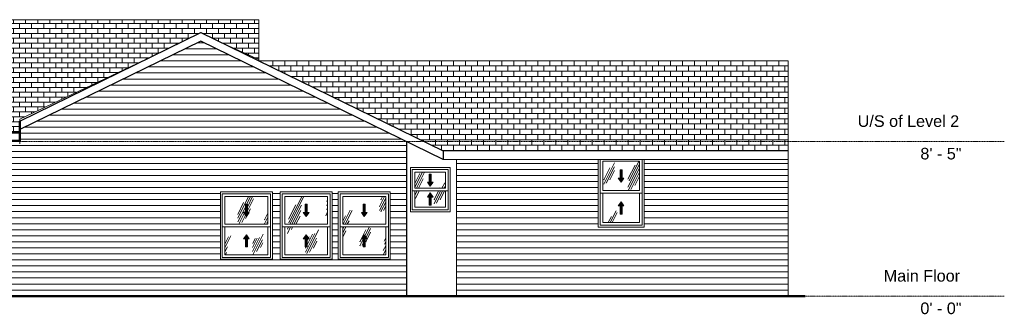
# Model space of a CAD drawing. Header units: inches. Extents: x -506 to 1155, y -12 to 235.
# Tile 2 of 2: x 512 to 1155, y -12 to 180. Entities that reach past the tile are written whole.
import ezdxf

# ---------------------------------------------------------------- set-up
doc = ezdxf.new("R2010")
doc.units = ezdxf.units.IN
doc.header["$MEASUREMENT"] = 0
doc.linetypes.add('Center 1_4_', pattern=[0.53125, 0.25, -0.09375, 0.09375, -0.09375])
for name, color, linetype, lineweight in [('A-DETL', 90, 'Continuous', 9), ('A-DETL-GENF', 92, 'Continuous', 9), ('A-FLOR-LEVL', 51, 'Continuous', 9), ('A-GLAZ', 151, 'Continuous', 9), ('A-ROOF', 132, 'Continuous', 9), ('A-ROOF-PATT', 132, 'Continuous', 9), ('A-WALL', 90, 'Continuous', 9), ('A-WALL-PATT', 111, 'Continuous', 9)]:
    doc.layers.add(name, color=color, linetype=linetype, lineweight=lineweight)
doc.styles.add('Arial', font='arial.ttf', dxfattribs={"height": 7.559055})
pattern_1 = [(0, (363.977, 0), (0, 3.937), [])]
pattern_2 = [(0, (799.477, 0), (0, 3.937), [])]
pattern_3 = [(63.435, (-55.898, 47.244), (-13.9102, 41.7304), [17.28, -10.368, 17.28, -10.368, -21.98]), (63.435, (-55.898, 47.244), (-13.9102, 41.7304), [-55.296, 0.253, -21.727]), (63.435, (-55.898, 47.244), (-13.9102, 41.7304), [0.253, -55.043, 6.912, -15.068]), (63.435, (-56.762, 48.108), (-13.9102, 41.7304), [13.824, -17.28, 10.368, -10.368, -25.436]), (63.435, (-56.762, 48.108), (-13.9102, 41.7304), [-51.84, 0.253, -25.183]), (63.435, (-56.762, 48.108), (-13.9102, 41.7304), [0.253, -51.587, 12.096, -13.34]), (63.435, (-56.762, 50.7), (-13.9102, 41.7304), [10.368, -20.736, 6.912, -10.368, -28.892]), (63.435, (-56.762, 50.7), (-13.9102, 41.7304), [-48.384, 0.253, -28.639]), (63.435, (-56.762, 50.7), (-13.9102, 41.7304), [0.253, -48.131, 15.552, -13.34]), (63.435, (-54.17, 48.108), (-13.9102, 41.7304), [10.368, -20.736, 8.64, -37.532]), (63.435, (-51.578, 50.7), (-13.9102, 41.7304), [5.184, -25.92, 3.456, -42.716]), (63.435, (-55.898, 55.02), (-13.9102, 41.7304), [3.456, -25.92, 3.456, -13.824, -30.62]), (63.435, (-55.898, 55.02), (-13.9102, 41.7304), [-46.656, 0.253, -30.367]), (63.435, (-55.898, 55.02), (-13.9102, 41.7304), [0.253, -46.403, 8.64, -21.98]), (63.435, (-40.346, 52.428), (-13.9102, 41.7304), [17.28, -25.92, 20.736, -13.686]), (63.435, (-40.346, 49.836), (-13.9102, 41.7304), [24.192, -17.28, 25.92, -10.23]), (63.435, (-38.618, 50.7), (-13.9102, 41.7304), [27.648, -13.824, 20.736, -15.068]), (63.435, (-36.026, 53.292), (-13.9102, 41.7304), [17.28, -24.192, 13.824, -21.98]), (63.435, (-38.618, 58.476), (-13.9102, 41.7304), [8.64, -34.56, 10.368, -23.708]), (63.435, (-33.434, 55.884), (-13.9102, 41.7304), [6.912, -34.56, 6.912, -28.892])]

# ---------------------------------------------------------------- blocks, each defined once
blk = doc.blocks.new('Planitar-Double-Hung-Single - Default 1-4191220-Right')
at = {"layer": 'A-DETL-GENF'}
h = blk.add_hatch(dxfattribs=at)
h.set_pattern_fill('FP_7', color=256, style=0, pattern_type=2)
h.set_pattern_definition(pattern_3)
h.paths.add_polyline_path([(892.76, 68.87), (916.76, 68.87), (916.76, 88), (892.76, 88)], flags=0)
h.paths.add_polyline_path([(904.76, 74.44), (902.89, 77.1), (904.09, 77.1), (904.09, 82.44), (905.43, 82.44), (905.43, 77.1), (906.63, 77.1), (905.4, 75.36)], flags=0)
for points in [[(904.76, 74.44), (906.63, 77.1), (905.43, 77.1), (905.43, 82.44), (904.09, 82.44), (904.09, 77.1), (902.89, 77.1)], [(905.43, 53.56), (905.43, 58.9), (906.63, 58.9), (904.76, 61.56), (902.89, 58.9), (904.09, 58.9), (904.09, 53.56)]]:
    blk.add_hatch(color=256, dxfattribs=at).paths.add_polyline_path(points, flags=0)
h = blk.add_hatch(dxfattribs=at)
h.set_pattern_fill('FP_7', color=256, style=0, pattern_type=2)
h.set_pattern_definition(pattern_3)
h.paths.add_polyline_path([(897.64, 48), (916.76, 48), (916.76, 67.12), (892.76, 67.12), (892.76, 48)], flags=0)
h.paths.add_polyline_path([(905.43, 53.56), (904.09, 53.56), (904.09, 58.9), (902.89, 58.9), (904.76, 61.56), (906.63, 58.9), (905.43, 58.9), (905.43, 54.46)], flags=0)
for p, q in [((904.09, 82.44), (904.09, 77.1)), ((905.43, 82.44), (904.09, 82.44)), ((905.43, 82.44), (904.09, 82.44)), ((904.09, 82.44), (904.09, 77.1)), ((905.43, 82.44), (905.43, 77.1)), ((905.43, 77.1), (905.43, 82.44)), ((904.09, 77.1), (902.89, 77.1)), ((904.76, 74.44), (902.89, 77.1)), ((904.09, 77.1), (902.89, 77.1)), ((902.89, 77.1), (904.76, 74.44)), ((904.76, 74.44), (906.63, 77.1)), ((904.76, 74.44), (906.63, 77.1)), ((906.63, 77.1), (905.43, 77.1)), ((906.63, 77.1), (905.43, 77.1)), ((904.76, 61.56), (902.89, 58.9)), ((904.76, 61.56), (902.89, 58.9)), ((902.89, 58.9), (904.09, 58.9)), ((902.89, 58.9), (904.09, 58.9)), ((904.09, 53.56), (904.09, 58.9)), ((904.09, 58.9), (904.09, 53.56)), ((904.76, 61.56), (906.63, 58.9)), ((906.63, 58.9), (904.76, 61.56)), ((905.43, 58.9), (906.63, 58.9)), ((905.43, 53.56), (905.43, 58.9)), ((905.43, 53.56), (905.43, 58.9)), ((905.43, 58.9), (906.63, 58.9)), ((904.09, 53.56), (905.43, 53.56)), ((904.09, 53.56), (905.43, 53.56))]:
    blk.add_line(p, q, dxfattribs=at)
at = {"layer": 'A-GLAZ'}
for p, q in [((889.76, 45), (889.76, 89.29)), ((891.01, 89.29), (891.01, 46.25)), ((892.76, 68.87), (892.76, 88)), ((916.76, 88), (892.76, 88)), ((916.76, 68.87), (916.76, 88)), ((918.51, 46.25), (918.51, 89.29)), ((919.76, 89.29), (919.76, 45)), ((918.51, 67.12), (891.01, 67.12)), ((892.76, 68.87), (916.76, 68.87)), ((892.76, 48), (892.76, 67.12)), ((916.76, 48), (916.76, 67.12)), ((891.01, 46.25), (918.51, 46.25)), ((892.76, 48), (916.76, 48)), ((919.76, 45), (889.76, 45))]:
    blk.add_line(p, q, dxfattribs=at)
blk = doc.blocks.new('Planitar-Double-Hung-Single - Default 1-4192033-Right')
at = {"layer": 'A-DETL-GENF'}
h = blk.add_hatch(dxfattribs=at)
h.set_pattern_fill('FP_7', color=256, style=0, pattern_type=2)
h.set_pattern_definition(pattern_3)
h.paths.add_polyline_path([(790.09, 70.37), (790.09, 81), (770.09, 81), (770.09, 70.37), (787.82, 70.37)], flags=0)
h.paths.add_polyline_path([(780.09, 71.69), (778.23, 74.35), (779.43, 74.35), (779.43, 79.69), (780.76, 79.69), (780.76, 74.35), (781.96, 74.35), (780.76, 72.64)], flags=0)
for points in [[(780.09, 71.69), (781.96, 74.35), (780.76, 74.35), (780.76, 79.69), (779.43, 79.69), (779.43, 74.35), (778.23, 74.35)], [(780.76, 59.31), (780.76, 64.65), (781.96, 64.65), (780.09, 67.31), (778.23, 64.65), (779.43, 64.65), (779.43, 59.31)]]:
    blk.add_hatch(color=256, dxfattribs=at).paths.add_polyline_path(points, flags=0)
h = blk.add_hatch(dxfattribs=at)
h.set_pattern_fill('FP_7', color=256, style=0, pattern_type=2)
h.set_pattern_definition(pattern_3)
h.paths.add_polyline_path([(770.09, 58), (790.09, 58), (790.09, 68.62), (770.09, 68.62)], flags=0)
h.paths.add_polyline_path([(779.43, 59.31), (779.43, 64.65), (778.23, 64.65), (780.09, 67.31), (781.96, 64.65), (780.76, 64.65), (780.76, 59.31)], flags=0)
for p, q in [((779.43, 79.69), (779.43, 74.35)), ((780.76, 79.69), (779.43, 79.69)), ((780.76, 79.69), (779.43, 79.69)), ((779.43, 79.69), (779.43, 74.35)), ((780.76, 79.69), (780.76, 74.35)), ((780.76, 74.35), (780.76, 79.69)), ((779.43, 74.35), (778.23, 74.35)), ((780.09, 71.69), (778.23, 74.35)), ((779.43, 74.35), (778.23, 74.35)), ((778.23, 74.35), (780.09, 71.69)), ((780.09, 71.69), (781.96, 74.35)), ((780.09, 71.69), (781.96, 74.35)), ((781.96, 74.35), (780.76, 74.35)), ((781.96, 74.35), (780.76, 74.35)), ((780.09, 67.31), (778.23, 64.65)), ((780.09, 67.31), (778.23, 64.65)), ((778.23, 64.65), (779.43, 64.65)), ((778.23, 64.65), (779.43, 64.65)), ((779.43, 59.31), (779.43, 64.65)), ((779.43, 64.65), (779.43, 59.31)), ((780.09, 67.31), (781.96, 64.65)), ((781.96, 64.65), (780.09, 67.31)), ((780.76, 64.65), (781.96, 64.65)), ((780.76, 59.31), (780.76, 64.65)), ((780.76, 59.31), (780.76, 64.65)), ((780.76, 64.65), (781.96, 64.65)), ((779.43, 59.31), (780.76, 59.31)), ((779.43, 59.31), (780.76, 59.31))]:
    blk.add_line(p, q, dxfattribs=at)
at = {"layer": 'A-GLAZ'}
for p, q in [((767.09, 84), (793.09, 84)), ((767.09, 55), (767.09, 84)), ((793.09, 84), (793.09, 55)), ((768.34, 82.75), (768.34, 56.25)), ((791.84, 82.75), (768.34, 82.75)), ((770.09, 70.37), (770.09, 81)), ((790.09, 81), (770.09, 81)), ((790.09, 70.37), (790.09, 81)), ((791.84, 56.25), (791.84, 82.75)), ((791.84, 68.62), (768.34, 68.62)), ((770.09, 70.37), (790.09, 70.37)), ((770.09, 58), (770.09, 68.62)), ((790.09, 58), (790.09, 68.62)), ((770.09, 58), (790.09, 58)), ((793.09, 55), (767.09, 55)), ((768.34, 56.25), (791.84, 56.25))]:
    blk.add_line(p, q, dxfattribs=at)
blk = doc.blocks.new('Planitar-Double-Hung-Single - Default 1-4197148-Right')
at = {"layer": 'A-DETL-GENF'}
h = blk.add_hatch(dxfattribs=at)
h.set_pattern_fill('FP_7', color=256, style=0, pattern_type=2)
h.set_pattern_definition(pattern_3)
h.paths.add_polyline_path([(736.87, 46.87), (750.98, 46.87), (750.98, 65), (722.98, 65), (722.98, 46.87)], flags=0)
h.paths.add_polyline_path([(736.98, 51.94), (735.11, 54.6), (736.31, 54.6), (736.31, 59.94), (737.64, 59.94), (737.64, 54.6), (738.85, 54.6), (737.64, 52.89)], flags=0)
for points in [[(736.98, 51.94), (738.85, 54.6), (737.64, 54.6), (737.64, 59.94), (736.31, 59.94), (736.31, 54.6), (735.11, 54.6), (736.87, 52.09)], [(737.64, 32.06), (737.64, 37.4), (738.85, 37.4), (736.98, 40.06), (735.11, 37.4), (736.31, 37.4), (736.31, 32.06), (736.87, 32.06)]]:
    blk.add_hatch(color=256, dxfattribs=at).paths.add_polyline_path(points, flags=0)
h = blk.add_hatch(dxfattribs=at)
h.set_pattern_fill('FP_7', color=256, style=0, pattern_type=2)
h.set_pattern_definition(pattern_3)
h.paths.add_polyline_path([(736.87, 27), (750.98, 27), (750.98, 45.13), (722.98, 45.13), (722.98, 27), (736.31, 27)], flags=0)
h.paths.add_polyline_path([(736.87, 32.06), (736.31, 32.06), (736.31, 37.4), (735.11, 37.4), (736.98, 40.06), (738.85, 37.4), (737.64, 37.4), (737.64, 32.06)], flags=0)
for p, q in [((736.31, 59.94), (736.31, 54.6)), ((737.64, 59.94), (736.31, 59.94)), ((737.64, 59.94), (736.31, 59.94)), ((736.31, 59.94), (736.31, 54.6)), ((737.64, 59.94), (737.64, 54.6)), ((737.64, 54.6), (737.64, 59.94)), ((736.31, 54.6), (735.11, 54.6)), ((736.98, 51.94), (735.11, 54.6)), ((736.31, 54.6), (735.11, 54.6)), ((735.11, 54.6), (736.98, 51.94)), ((736.98, 51.94), (738.85, 54.6)), ((736.98, 51.94), (738.85, 54.6)), ((738.85, 54.6), (737.64, 54.6)), ((738.85, 54.6), (737.64, 54.6)), ((736.98, 40.06), (735.11, 37.4)), ((736.98, 40.06), (735.11, 37.4)), ((736.98, 40.06), (738.85, 37.4)), ((738.85, 37.4), (736.98, 40.06)), ((735.11, 37.4), (736.31, 37.4)), ((735.11, 37.4), (736.31, 37.4)), ((736.31, 32.06), (736.31, 37.4)), ((736.31, 37.4), (736.31, 32.06)), ((737.64, 37.4), (738.85, 37.4)), ((737.64, 32.06), (737.64, 37.4)), ((737.64, 32.06), (737.64, 37.4)), ((737.64, 37.4), (738.85, 37.4)), ((736.31, 32.06), (737.64, 32.06)), ((736.31, 32.06), (737.64, 32.06))]:
    blk.add_line(p, q, dxfattribs=at)
at = {"layer": 'A-GLAZ'}
for p, q in [((719.98, 68), (753.98, 68)), ((719.98, 24), (719.98, 68)), ((721.23, 66.75), (721.23, 25.25)), ((752.73, 66.75), (721.23, 66.75)), ((722.98, 46.87), (722.98, 65)), ((750.98, 65), (722.98, 65)), ((750.98, 46.87), (750.98, 65)), ((752.73, 25.25), (752.73, 66.75)), ((753.98, 68), (753.98, 24)), ((752.73, 45.13), (721.23, 45.13)), ((722.98, 46.87), (750.98, 46.87)), ((722.98, 27), (722.98, 45.13)), ((750.98, 27), (750.98, 45.13)), ((722.98, 27), (750.98, 27)), ((753.98, 24), (719.98, 24)), ((721.23, 25.25), (752.73, 25.25))]:
    blk.add_line(p, q, dxfattribs=at)
blk = doc.blocks.new('Planitar-Double-Hung-Single - Default 1-V3-Right')
at = {"layer": 'A-DETL-GENF'}
h = blk.add_hatch(dxfattribs=at)
h.set_pattern_fill('FP_7', color=256, style=0, pattern_type=2)
h.set_pattern_definition(pattern_3)
h.paths.add_polyline_path([(685.04, 46.87), (713.04, 46.87), (713.04, 65), (685.04, 65), (685.04, 48.6)], flags=0)
h.paths.add_polyline_path([(699.04, 51.94), (697.18, 54.6), (698.38, 54.6), (698.38, 59.94), (699.71, 59.94), (699.71, 54.6), (700.91, 54.6), (699.71, 52.89)], flags=0)
for points in [[(699.04, 51.94), (700.91, 54.6), (699.71, 54.6), (699.71, 59.94), (698.38, 59.94), (698.38, 54.6), (697.18, 54.6)], [(699.71, 32.06), (699.71, 37.4), (700.91, 37.4), (699.04, 40.06), (697.18, 37.4), (698.38, 37.4), (698.38, 32.06)]]:
    blk.add_hatch(color=256, dxfattribs=at).paths.add_polyline_path(points, flags=0)
h = blk.add_hatch(dxfattribs=at)
h.set_pattern_fill('FP_7', color=256, style=0, pattern_type=2)
h.set_pattern_definition(pattern_3)
h.paths.add_polyline_path([(685.04, 27), (713.04, 27), (713.04, 45.13), (685.04, 45.13)], flags=0)
h.paths.add_polyline_path([(698.38, 32.06), (698.38, 37.4), (697.18, 37.4), (699.04, 40.06), (700.91, 37.4), (699.71, 37.4), (699.71, 32.06)], flags=0)
for p, q in [((698.38, 59.94), (698.38, 54.6)), ((699.71, 59.94), (698.38, 59.94)), ((699.71, 59.94), (698.38, 59.94)), ((698.38, 59.94), (698.38, 54.6)), ((699.71, 59.94), (699.71, 54.6)), ((699.71, 54.6), (699.71, 59.94)), ((698.38, 54.6), (697.18, 54.6)), ((699.04, 51.94), (697.18, 54.6)), ((698.38, 54.6), (697.18, 54.6)), ((697.18, 54.6), (699.04, 51.94)), ((699.04, 51.94), (700.91, 54.6)), ((699.04, 51.94), (700.91, 54.6)), ((700.91, 54.6), (699.71, 54.6)), ((700.91, 54.6), (699.71, 54.6)), ((699.04, 40.06), (697.18, 37.4)), ((699.04, 40.06), (697.18, 37.4)), ((699.04, 40.06), (700.91, 37.4)), ((700.91, 37.4), (699.04, 40.06)), ((697.18, 37.4), (698.38, 37.4)), ((697.18, 37.4), (698.38, 37.4)), ((698.38, 32.06), (698.38, 37.4)), ((698.38, 37.4), (698.38, 32.06)), ((699.71, 37.4), (700.91, 37.4)), ((699.71, 32.06), (699.71, 37.4)), ((699.71, 32.06), (699.71, 37.4)), ((699.71, 37.4), (700.91, 37.4)), ((698.38, 32.06), (699.71, 32.06)), ((698.38, 32.06), (699.71, 32.06))]:
    blk.add_line(p, q, dxfattribs=at)
at = {"layer": 'A-GLAZ'}
for p, q in [((682.04, 68), (716.04, 68)), ((682.04, 24), (682.04, 68)), ((683.29, 66.75), (683.29, 25.25)), ((714.79, 66.75), (683.29, 66.75)), ((685.04, 46.87), (685.04, 65)), ((713.04, 65), (685.04, 65)), ((713.04, 46.87), (713.04, 65)), ((714.79, 25.25), (714.79, 66.75)), ((716.04, 68), (716.04, 24)), ((714.79, 45.13), (683.29, 45.13)), ((685.04, 46.87), (713.04, 46.87)), ((685.04, 27), (685.04, 45.13)), ((713.04, 27), (713.04, 45.13)), ((685.04, 27), (713.04, 27)), ((716.04, 24), (682.04, 24)), ((683.29, 25.25), (714.79, 25.25))]:
    blk.add_line(p, q, dxfattribs=at)
blk = doc.blocks.new('Planitar-Double-Hung-Single - Default 1-V4-Right')
at = {"layer": 'A-DETL-GENF'}
h = blk.add_hatch(dxfattribs=at)
h.set_pattern_fill('FP_7', color=256, style=0, pattern_type=2)
h.set_pattern_definition(pattern_3)
h.paths.add_polyline_path([(660.45, 46.87), (673.96, 46.87), (673.96, 65), (645.96, 65), (645.96, 46.87)], flags=0)
h.paths.add_polyline_path([(659.96, 51.94), (658.1, 54.6), (659.3, 54.6), (659.3, 59.94), (660.63, 59.94), (660.63, 54.6), (661.83, 54.6), (660.63, 52.89)], flags=0)
for points in [[(659.96, 51.94), (661.83, 54.6), (660.63, 54.6), (660.63, 59.94), (659.3, 59.94), (659.3, 54.6), (658.1, 54.6)], [(660.45, 32.06), (660.63, 32.06), (660.63, 37.4), (661.83, 37.4), (659.96, 40.06), (658.1, 37.4), (659.3, 37.4), (659.3, 32.06)]]:
    blk.add_hatch(color=256, dxfattribs=at).paths.add_polyline_path(points, flags=0)
h = blk.add_hatch(dxfattribs=at)
h.set_pattern_fill('FP_7', color=256, style=0, pattern_type=2)
h.set_pattern_definition(pattern_3)
h.paths.add_polyline_path([(673.96, 27), (673.96, 45.13), (645.96, 45.13), (645.96, 27), (664.09, 27)], flags=0)
h.paths.add_polyline_path([(659.3, 32.06), (659.3, 37.4), (658.1, 37.4), (659.96, 40.06), (661.83, 37.4), (660.63, 37.4), (660.63, 32.06), (660.45, 32.06)], flags=0)
for p, q in [((659.3, 59.94), (659.3, 54.6)), ((660.63, 59.94), (659.3, 59.94)), ((660.63, 59.94), (659.3, 59.94)), ((659.3, 59.94), (659.3, 54.6)), ((660.63, 59.94), (660.63, 54.6)), ((660.63, 54.6), (660.63, 59.94)), ((659.3, 54.6), (658.1, 54.6)), ((659.96, 51.94), (658.1, 54.6)), ((659.3, 54.6), (658.1, 54.6)), ((658.1, 54.6), (659.96, 51.94)), ((659.96, 51.94), (661.83, 54.6)), ((659.96, 51.94), (661.83, 54.6)), ((661.83, 54.6), (660.63, 54.6)), ((661.83, 54.6), (660.63, 54.6)), ((659.96, 40.06), (658.1, 37.4)), ((659.96, 40.06), (658.1, 37.4)), ((659.96, 40.06), (661.83, 37.4)), ((661.83, 37.4), (659.96, 40.06)), ((658.1, 37.4), (659.3, 37.4)), ((658.1, 37.4), (659.3, 37.4)), ((659.3, 32.06), (659.3, 37.4)), ((659.3, 37.4), (659.3, 32.06)), ((660.63, 37.4), (661.83, 37.4)), ((660.63, 32.06), (660.63, 37.4)), ((660.63, 32.06), (660.63, 37.4)), ((660.63, 37.4), (661.83, 37.4)), ((659.3, 32.06), (660.63, 32.06)), ((659.3, 32.06), (660.63, 32.06))]:
    blk.add_line(p, q, dxfattribs=at)
at = {"layer": 'A-GLAZ'}
for p, q in [((642.96, 68), (676.96, 68)), ((642.96, 24), (642.96, 68)), ((644.21, 66.75), (644.21, 25.25)), ((675.71, 66.75), (644.21, 66.75)), ((645.96, 46.87), (645.96, 65)), ((673.96, 65), (645.96, 65)), ((673.96, 46.87), (673.96, 65)), ((675.71, 25.25), (675.71, 66.75)), ((676.96, 68), (676.96, 24)), ((675.71, 45.13), (644.21, 45.13)), ((645.96, 46.87), (673.96, 46.87)), ((645.96, 27), (645.96, 45.13)), ((673.96, 27), (673.96, 45.13)), ((645.96, 27), (673.96, 27)), ((676.96, 24), (642.96, 24)), ((644.21, 25.25), (675.71, 25.25))]:
    blk.add_line(p, q, dxfattribs=at)

msp = doc.modelspace()

# ---------------------------------------------------------------- hatches: boundary and pattern name
at = {"layer": 'A-ROOF-PATT'}
h = msp.add_hatch(dxfattribs=at)
h.set_pattern_fill('FP_8', color=256, style=0, pattern_type=2)
h.set_pattern_definition([(0, (0, 354.109), (0, 3.203), []), (90, (0, 354.109), (-3.937, 3.203), [3.203, -3.203])])
h.paths.add_polyline_path([(367.73, 104.93), (511.88, 104.93), (511.88, 115.61), (601.51, 158.03), (630.23, 172.04), (642.96, 165.86), (668.1, 154.49), (668.1, 180.48), (367.73, 180.48), (367.73, 137.73)], flags=0)
h.paths.add_polyline_path([(439.23, 136.86), (439.23, 155.33), (485.23, 155.33), (485.23, 136.86), (482.13, 136.86)], flags=0)
h = msp.add_hatch(dxfattribs=at)
h.set_pattern_fill('FP_9', color=256, style=0, pattern_type=2)
h.set_pattern_definition([(0, (0, 329.868), (0, 3.452), []), (90, (0, 329.868), (-3.937, 3.452), [3.452, -3.452])])
h.paths.add_polyline_path([(788.48, 94.86), (1013.98, 94.86), (1013.98, 153.57), (668.1, 153.57), (787.82, 95.18)], flags=0)
at = {"layer": 'A-WALL-PATT'}
h = msp.add_hatch(dxfattribs=at)
h.set_pattern_fill('FP_3', color=256, style=0, pattern_type=2)
h.set_pattern_definition(pattern_1)
h.paths.add_polyline_path([(634.97, 0), (757.98, 0), (757.98, 104.17), (630.23, 166.48), (511.88, 108.76), (511.88, 99.45), (361.73, 99.45), (361.73, 0), (584.03, 0)], flags=0)
h.paths.add_polyline_path([(721.23, 24), (719.98, 24), (719.98, 68), (753.98, 68), (753.98, 24), (736.87, 24)], flags=0)
h.paths.add_polyline_path([(714.79, 24), (682.04, 24), (682.04, 68), (716.04, 68), (716.04, 24)], flags=0)
h.paths.add_polyline_path([(642.96, 24), (642.96, 68), (676.96, 68), (676.96, 24), (644.21, 24)], flags=0)
h.paths.add_polyline_path([(416.75, 38), (369.25, 38), (369.25, 78), (417.25, 78), (417.25, 38)], flags=0)
h = msp.add_hatch(dxfattribs=at)
h.set_pattern_fill('FP_3', color=256, style=0, pattern_type=2)
h.set_pattern_definition(pattern_1)
h.paths.add_polyline_path([(757.98, 0), (764.48, 0), (764.48, 101), (757.98, 104.17), (757.98, 48.6)], flags=0)
h = msp.add_hatch(dxfattribs=at)
h.set_pattern_fill('FP_4', color=256, style=0, pattern_type=2)
h.set_pattern_definition(pattern_2)
h.paths.add_polyline_path([(797.23, 0), (801.73, 0), (801.73, 89.29), (797.23, 89.29), (797.23, 48.6)], flags=0)
h = msp.add_hatch(dxfattribs=at)
h.set_pattern_fill('FP_4', color=256, style=0, pattern_type=2)
h.set_pattern_definition(pattern_2)
h.paths.add_polyline_path([(801.73, 0), (1013.98, 0), (1013.98, 89.29), (919.76, 89.29), (919.76, 45), (889.76, 45), (889.72, 89.29), (801.73, 89.29), (801.73, 48.6)], flags=0)

# ---------------------------------------------------------------- linework, layer by layer
at = {"layer": 'A-DETL', "lineweight": 18}
for p, q in [((367.73, 180.48), (668.1, 180.48)), ((668.1, 180.48), (668.1, 153.57))]:
    msp.add_line(p, q, dxfattribs=at)
at = {"layer": 'A-DETL', "lineweight": 25}
for p, q in [((511.88, 114.32), (630.23, 172.04)), ((630.23, 172.04), (788.48, 94.86)), ((630.23, 166.48), (511.88, 108.76)), ((788.48, 89.29), (630.23, 166.48)), ((511.88, 106.86), (511.88, 114.32)), ((764.48, 101), (764.48, 0)), ((788.48, 94.86), (788.48, 89.29))]:
    msp.add_line(p, q, dxfattribs=at)
at = {"layer": 'A-DETL', "lineweight": 50}
for p, q in [((511.88, 101.29), (511.88, 114.32)), ((511.88, 106.86), (367.73, 106.86)), ((367.73, 101.29), (511.88, 101.29)), ((-476.02, 0), (1024.98, 0))]:
    msp.add_line(p, q, dxfattribs=at)
at = {"layer": 'A-FLOR-LEVL', "linetype": 'Center 1_4_'}
for p, q in [((-505.57, 101), (1155.13, 101)), ((-505.57, 0), (1155.13, 0))]:
    msp.add_line(p, q, dxfattribs=at)
at = {"layer": 'A-ROOF'}
for p, q in [((367.73, 180.48), (668.1, 180.48)), ((668.1, 153.57), (668.1, 180.48)), ((511.88, 114.32), (630.23, 172.04)), ((630.23, 172.04), (788.48, 94.86)), ((630.23, 166.48), (511.88, 108.76)), ((642.01, 166.29), (668.1, 154.49)), ((511.88, 115.61), (601.51, 158.03)), ((668.1, 153.57), (1013.98, 153.57)), ((1013.98, 89.29), (1013.98, 153.57)), ((511.88, 99.45), (511.88, 115.61)), ((788.48, 89.29), (764.48, 101)), ((788.48, 94.86), (788.48, 89.29)), ((788.48, 94.86), (1013.98, 94.86)), ((1013.98, 89.29), (788.48, 89.29))]:
    msp.add_line(p, q, dxfattribs=at)
at = {"layer": 'A-WALL'}
for p, q in [((764.48, 101), (630.23, 166.48)), ((764.48, 101), (764.48, 0)), ((797.23, 0), (797.23, 89.29)), ((1013.98, 0), (1013.98, 89.29))]:
    msp.add_line(p, q, dxfattribs=at)

# ---------------------------------------------------------------- block references
at = {"layer": 'A-GLAZ'}
for name in ['Planitar-Double-Hung-Single - Default 1-4192033-Right', 'Planitar-Double-Hung-Single - Default 1-4191220-Right', 'Planitar-Double-Hung-Single - Default 1-V4-Right', 'Planitar-Double-Hung-Single - Default 1-V3-Right', 'Planitar-Double-Hung-Single - Default 1-4197148-Right']:
    msp.add_blockref(name, (0, 0), dxfattribs=at)

# ---------------------------------------------------------------- texts
at = {"layer": 'A-FLOR-LEVL', "attachment_point": 1, "style": 'Arial'}
for s, insert, char_height, width in [('U/S of Level 2', (1059.33, 118.03), 7.5591, 80.598), ('8\' - 5"', (1100.29, 96.79), 7.559, 32.724), ('Main Floor', (1076.34, 17.03), 7.559, 59.994), ('0\' - 0"', (1100.29, -4.21), 7.559, 32.724)]:
    msp.add_mtext(s, dxfattribs=dict(at, insert=insert, char_height=char_height, width=width))

doc.saveas('drawing.dxf')
